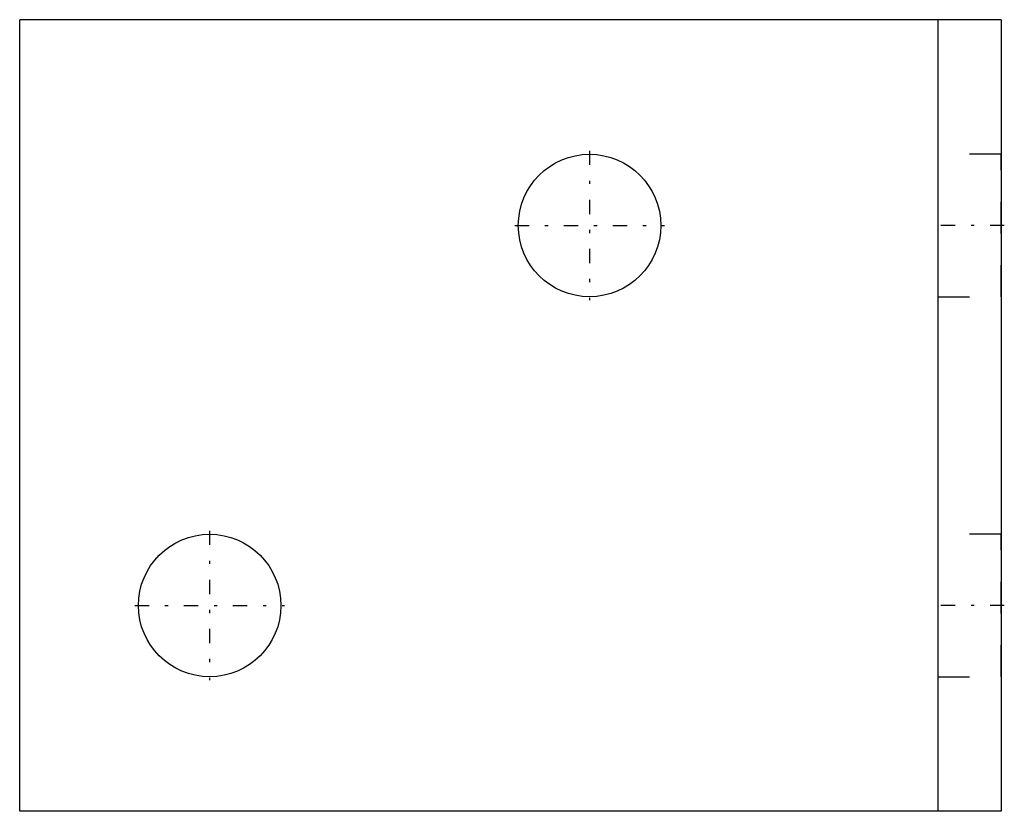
# Model space of a CAD drawing. Extents: x -31 to 0.1, y -12.5 to 12.5.
import ezdxf

# ---------------------------------------------------------------- set-up
doc = ezdxf.new("R2010")
doc.units = 0
doc.header["$MEASUREMENT"] = 0
doc.linetypes.add('CENTER', pattern=[1.5, 0.45, -0.5, 0.05, -0.5])
doc.linetypes.add('DASHED', pattern=[2, 1, -1])
doc.layers.get('0').update_dxf_attribs({"linetype": 'CONTINUOUS'})

msp = doc.modelspace()

# ---------------------------------------------------------------- linework, layer by layer
at = {"linetype": 'Continuous'}
for p, q in [((0, 12.5), (-31, 12.5)), ((-31, -12.5), (-31, 12.5)), ((-2, 12.5), (-2, -12.5)), ((0, 12.5), (0, -12.5)), ((0, -12.5), (-31, -12.5))]:
    msp.add_line(p, q, dxfattribs=at)
at = {"linetype": 'CENTER'}
for p, q in [((-13, 8.3625), (-13, 3.6375)), ((-15.3625, 6), (-10.6375, 6)), ((0.1, 6), (-2.1, 6)), ((-25, -3.6375), (-25, -8.3625)), ((-27.3625, -6), (-22.6375, -6)), ((0.1, -6), (-2.1, -6))]:
    msp.add_line(p, q, dxfattribs=at)
at = {"linetype": 'DASHED'}
for p, q in [((0, 8.25), (-2, 8.25)), ((-2, 8.25), (-2, 3.75)), ((0, 3.75), (0, 8.25)), ((-2, 3.75), (0, 3.75)), ((0, -3.75), (-2, -3.75)), ((-2, -3.75), (-2, -8.25)), ((0, -8.25), (0, -3.75)), ((-2, -8.25), (0, -8.25))]:
    msp.add_line(p, q, dxfattribs=at)
at = {"linetype": 'Continuous'}
for centre in [(-13, 6), (-25, -6)]:
    msp.add_circle(centre, 2.25, dxfattribs=at)

doc.saveas('drawing.dxf')
